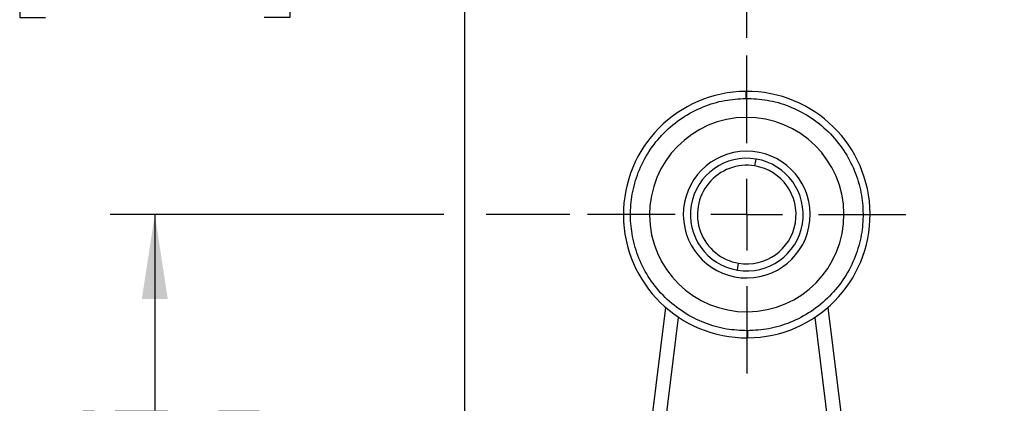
# Model space of a CAD drawing. Header units: millimetres. Extents: x 0 to 559, y 0 to 432.
# Tile 6 of 16: x 113 to 183, y 317 to 344. Entities that reach past the tile are written whole.
import ezdxf

# ---------------------------------------------------------------- set-up
doc = ezdxf.new("R2010")
doc.units = ezdxf.units.MM
doc.linetypes.add('CENTERX2', pattern=[20.32, 12.7, -2.54, 2.54, -2.54])
doc.layers.add('CENTER', color=40, linetype='CENTERX2')
doc.layers.add('DIMENSIONS', color=140, linetype='Continuous', lineweight=25)
doc.styles.add('SLDTEXTSTYLE0', font='TXT', dxfattribs={"width": 0.75})
doc.dimstyles.new('SLDDIMSTYLE0', dxfattribs={"dimtxt": 6, "dimasz": 6, "dimexe": 0, "dimexo": 0.0625, "dimgap": 1.5, "dimtad": 0, "dimtih": 1, "dimtoh": 1, "dimdec": 1, "dimrnd": 1e-09, "dimzin": 12, "dimdsep": 46, "dimtxsty": 'SLDTEXTSTYLE0', "dimsah": 1, "dimcen": 0.09, "dimadec": 0, "dimazin": 3, "dimtfac": 1, "dimtdec": 1, "dimtofl": 0, "dimtmove": 0, "dimatfit": 3, "dimfxl": 0, "dimfrac": 2, "dimtolj": 1, "dimtzin": 12, "dimarcsym": 0})
doc.dimstyles.new('SLDDIMSTYLE1', dxfattribs={"dimtxt": 6, "dimasz": 6, "dimexe": 0, "dimexo": 0.0625, "dimgap": 1.5, "dimtad": 0, "dimtih": 1, "dimtoh": 1, "dimdec": 1, "dimrnd": 1e-09, "dimzin": 12, "dimdsep": 46, "dimtxsty": 'SLDTEXTSTYLE0', "dimsah": 1, "dimcen": 0, "dimadec": 0, "dimazin": 3, "dimtfac": 1, "dimtdec": 1, "dimtofl": 0, "dimtmove": 0, "dimatfit": 3, "dimfxl": 0, "dimfrac": 2, "dimtolj": 1, "dimtzin": 12, "dimarcsym": 0})
doc.dimstyles.new('SLDDIMSTYLE2', dxfattribs={"dimtxt": 6, "dimasz": 6, "dimexe": 0, "dimexo": 0.0625, "dimgap": 1.5, "dimtad": 0, "dimtih": 1, "dimtoh": 1, "dimdec": 1, "dimrnd": 1e-09, "dimzin": 4, "dimdsep": 46, "dimtxsty": 'SLDTEXTSTYLE0', "dimsah": 1, "dimcen": 0.09, "dimadec": 0, "dimazin": 1, "dimtfac": 1, "dimtdec": 1, "dimtofl": 0, "dimtmove": 0, "dimatfit": 3, "dimfxl": 0, "dimfrac": 2, "dimtolj": 1, "dimtzin": 12, "dimarcsym": 0})

# ---------------------------------------------------------------- blocks, each defined once
blk = doc.blocks.new('_D_1')
at = {"layer": 'DIMENSIONS'}
for p, q in [((200.461, 308.487), (198.633, 308.487)), ((198.633, 308.487), (198.633, 298.962)), ((215.978, 308.487), (217.806, 308.487)), ((217.806, 308.487), (217.806, 298.962)), ((180.52, 277.909), (189.661, 299.842)), ((189.661, 299.842), (195.218, 299.842)), ((198.633, 298.962), (200.461, 298.962)), ((217.806, 298.962), (215.978, 298.962))]:
    blk.add_line(p, q, dxfattribs=at)
blk.add_solid([(180.52, 277.909), (183.68, 283.092), (181.976, 283.803)], dxfattribs=at)
at = {"layer": 'DIMENSIONS', "char_height": 6, "attachment_point": 1, "style": 'SLDTEXTSTYLE0'}
for s, insert in [('%%c', (198.154, 317.441)), ('5.5', (207.202, 317.441)), ('0.22', (200.461, 306.697)), ('TYP.', (200.674, 295.953))]:
    blk.add_mtext(s, dxfattribs=dict(at, insert=insert))
blk = doc.blocks.new('_D_3')
at = {"layer": 'DIMENSIONS'}
for p, q in [((164.462, 342.931), (164.462, 356.182)), ((184.462, 279.141), (184.462, 356.182)), ((200.461, 353.89), (198.633, 353.89)), ((198.633, 353.89), (198.633, 344.365)), ((215.978, 353.89), (217.806, 353.89)), ((217.806, 353.89), (217.806, 344.365)), ((164.462, 353.007), (184.462, 353.007)), ((184.462, 353.007), (195.588, 353.007)), ((198.633, 344.365), (200.461, 344.365)), ((217.806, 344.365), (215.978, 344.365))]:
    blk.add_line(p, q, dxfattribs=at)
for points in [[(164.462, 353.007), (170.462, 352.083), (170.462, 353.93)], [(184.462, 353.007), (178.462, 353.93), (178.462, 352.083)]]:
    blk.add_solid(points, dxfattribs=at)
at = {"layer": 'DIMENSIONS', "char_height": 6, "attachment_point": 1, "style": 'SLDTEXTSTYLE0'}
for s, insert in [('20.0', (200.461, 362.843)), ('0.79', (200.461, 352.099))]:
    blk.add_mtext(s, dxfattribs=dict(at, insert=insert))
blk = doc.blocks.new('_D_4')
at = {"layer": 'DIMENSIONS'}
for p, q in [((144.462, 269.941), (144.462, 356.182)), ((164.462, 342.931), (164.462, 356.182)), ((114.702, 353.89), (112.874, 353.89)), ((112.874, 353.89), (112.874, 344.365)), ((130.219, 353.89), (132.047, 353.89)), ((132.047, 353.89), (132.047, 344.365)), ((144.462, 353.007), (135.093, 353.007)), ((164.462, 353.007), (144.462, 353.007)), ((112.874, 344.365), (114.702, 344.365)), ((132.047, 344.365), (130.219, 344.365))]:
    blk.add_line(p, q, dxfattribs=at)
for points in [[(144.462, 353.007), (150.462, 352.083), (150.462, 353.93)], [(164.462, 353.007), (158.462, 353.93), (158.462, 352.083)]]:
    blk.add_solid(points, dxfattribs=at)
at = {"layer": 'DIMENSIONS', "char_height": 6, "attachment_point": 1, "style": 'SLDTEXTSTYLE0'}
for s, insert in [('20.0', (114.702, 362.843)), ('0.79', (114.702, 352.099))]:
    blk.add_mtext(s, dxfattribs=dict(at, insert=insert))
blk = doc.blocks.new('_D_5')
at = {"layer": 'DIMENSIONS'}
for p, q in [((142.962, 330.371), (119.286, 330.371)), ((122.461, 330.371), (122.461, 316.482)), ((151.902, 330.371), (145.962, 330.371)), ((114.702, 307.504), (112.874, 307.504)), ((112.874, 307.504), (112.874, 297.979)), ((130.219, 307.504), (132.047, 307.504)), ((132.047, 307.504), (132.047, 297.979)), ((112.874, 297.979), (114.702, 297.979)), ((132.047, 297.979), (130.219, 297.979)), ((122.461, 282.871), (122.461, 296.761)), ((142.962, 282.871), (119.286, 282.871)), ((148.192, 282.871), (145.962, 282.871))]:
    blk.add_line(p, q, dxfattribs=at)
for points in [[(122.461, 330.371), (121.538, 324.371), (123.384, 324.371)], [(122.461, 282.871), (123.384, 288.871), (121.538, 288.871)]]:
    blk.add_solid(points, dxfattribs=at)
at = {"layer": 'DIMENSIONS', "char_height": 6, "attachment_point": 1, "style": 'SLDTEXTSTYLE0'}
for s, insert in [('47.5', (114.702, 316.458)), ('1.87', (114.702, 305.714))]:
    blk.add_mtext(s, dxfattribs=dict(at, insert=insert))
blk = doc.blocks.new('SW_CENTERMARKSYMBOL_0')
at = {"layer": 'CENTER', "color": 0}
for p, q in [((0, 5.08), (0, 11.29)), ((0, 0), (0, 2.54)), ((-5.08, 0), (-11.29, 0)), ((0, 0), (-2.54, 0)), ((0, 0), (0, -2.54)), ((0, 0), (2.54, 0)), ((5.08, 0), (11.29, 0)), ((0, -5.08), (0, -11.29))]:
    blk.add_line(p, q, dxfattribs=at)

msp = doc.modelspace()

# ---------------------------------------------------------------- linework, layer by layer
for p, q in [((165.041, 333.823), (165.124, 334.316)), ((163.799, 326.426), (163.882, 326.919)), ((156.793, 308.258), (158.71, 323.777)), ((170.213, 323.777), (172.13, 308.258)), ((158.038, 310.18), (159.631, 323.075)), ((169.292, 323.075), (170.885, 310.18))]:
    msp.add_line(p, q)
at = {"flags": 128}
for points in [[(164.397, 339.121), (164.397, 339.111), (164.398, 339.083), (164.398, 339.037), (164.398, 338.974), (164.399, 338.899), (164.4, 338.812), (164.4, 338.718), (164.401, 338.621)], [(164.522, 322.121), (164.523, 322.024), (164.523, 321.93), (164.524, 321.844), (164.525, 321.768), (164.525, 321.706), (164.525, 321.659), (164.526, 321.631), (164.526, 321.621)]]:
    msp.add_lwpolyline(points, dxfattribs=at)
for radius, start, end in [(8.75, 90.42055, 270.42055), (8.75, 270.42055, 90.42054), (6.9, 90.42055, 270.42054), (6.9, 270.42055, 90.42054), (4.5, 90.42055, 270.42055), (4.5, 270.42055, 90.42055), (4, 80.46571, 260.46569), (4, 260.46571, 80.46569), (3.5, 80.46568, 260.46571), (3.5, 260.4657, 80.46569)]:
    msp.add_arc((164.462, 330.371), radius, start, end)
for points in [[(164.522, 322.121), (164.019, 322.144), (162.982, 322.192), (161.441, 322.64), (159.957, 323.39), (158.63, 324.453), (157.548, 325.764), (156.771, 327.237), (156.318, 328.772), (156.166, 330.31), (156.296, 331.851), (156.726, 333.392), (157.481, 334.876), (158.543, 336.203), (159.855, 337.285), (161.328, 338.057), (162.862, 338.528), (163.898, 338.59), (164.401, 338.621)], [(164.401, 338.621), (164.904, 338.598), (165.941, 338.55), (167.482, 338.103), (168.966, 337.352), (170.293, 336.289), (171.375, 334.978), (172.152, 333.505), (172.605, 331.971), (172.757, 330.432), (172.628, 328.891), (172.197, 327.351), (171.442, 325.866), (170.38, 324.54), (169.068, 323.457), (167.595, 322.685), (166.061, 322.215), (165.025, 322.152), (164.522, 322.121)]]:
    msp.add_open_spline(points, degree=3, knots=[0, 0, 0, 0, 0.058258, 0.120006, 0.18432, 0.25, 0.31568, 0.379994, 0.441742, 0.5, 0.558258, 0.620006, 0.68432, 0.75, 0.81568, 0.879994, 0.941742, 1, 1, 1, 1])

# ---------------------------------------------------------------- block references
at = {"layer": 'CENTER'}
msp.add_blockref('SW_CENTERMARKSYMBOL_0', (164.462, 330.371), dxfattribs=at)

# ---------------------------------------------------------------- dimensions: what is measured, and where the dimension line sits
at = {"layer": 'DIMENSIONS'}
for base, p1, p2, picture, middle in [((144.462, 353.007), (164.462, 341.661), (144.462, 268.671), '_D_4', (122.461, 353.007)), ((164.462, 353.007), (184.462, 277.871), (164.462, 341.661), '_D_3', (208.22, 353.007))]:
    dim = msp.add_linear_dim(base=base, p1=p1, p2=p2, dimstyle='SLDDIMSTYLE2', dxfattribs=at)
    dim.commit()
    dim.dimension.update_dxf_attribs({"geometry": picture, "text_midpoint": middle, "dimtype": 160})
dim = msp.add_linear_dim(base=(122.461, 282.871), p1=(153.172, 330.371), p2=(149.462, 282.871), angle=90, dimstyle='SLDDIMSTYLE0', dxfattribs=at)
dim.commit()
dim.dimension.update_dxf_attribs({"geometry": '_D_5', "text_midpoint": (122.461, 306.621), "dimtype": 160})
dim = msp.add_diameter_dim_2p(p1=(178.403, 272.833), p2=(180.52, 277.909), text='<>\\PTYP.', dimstyle='SLDDIMSTYLE1', dxfattribs=at)
dim.commit()
dim.dimension.update_dxf_attribs({"geometry": '_D_1', "text_midpoint": (208.22, 303.725), "dimtype": 163})

doc.saveas('drawing.dxf')
